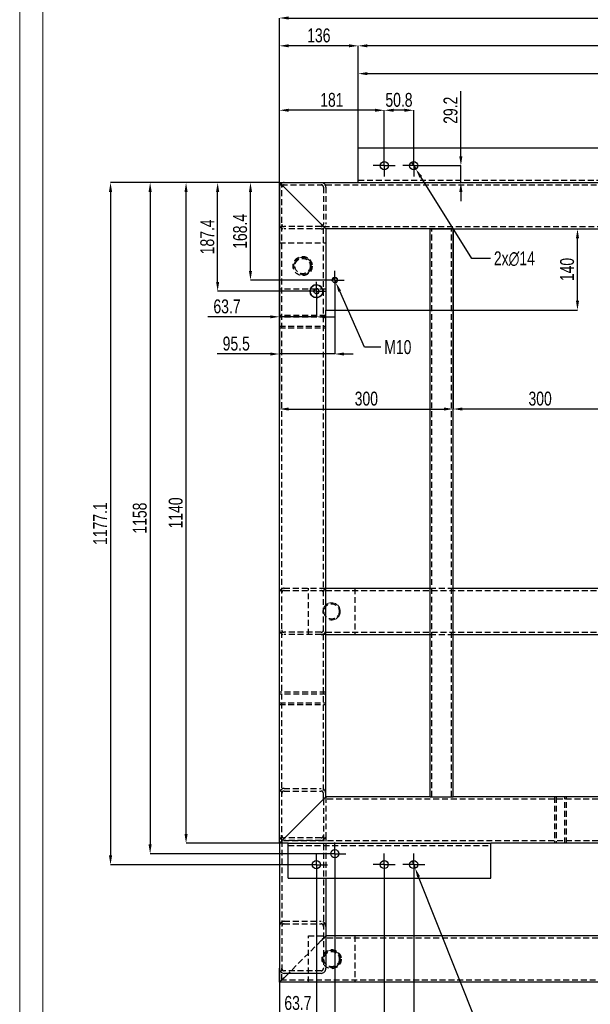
# Model space of a CAD drawing. Header units: millimetres. Extents: x 0 to 841, y 0 to 594.
# Tile 3 of 10: x 0 to 123, y 273 to 485. Entities that reach past the tile are written whole.
import ezdxf

# ---------------------------------------------------------------- set-up
doc = ezdxf.new("R2010")
doc.units = ezdxf.units.MM
doc.header["$PDSIZE"] = -1
doc.linetypes.add('CENTERX2', pattern=[20.32, 12.7, -2.54, 2.54, -2.54])
doc.linetypes.add('HIDDEN', pattern=[1.905, 1.27, -0.635])
for name, color, linetype in [('COTES', 1, 'Continuous'), ('TRAIT-FINS', 9, 'Continuous'), ('TRAIT-MIXTES', 3, 'CENTERX2'), ('TRAIT-TIRET', 2, 'HIDDEN')]:
    doc.layers.add(name, color=color, linetype=linetype)
doc.layers.add('TRAIT-FORT', color=4, linetype='Continuous', lineweight=25)
doc.styles.add('SLDTEXTSTYLE0', font='TXT', dxfattribs={"width": 0.75})
doc.dimstyles.new('SLDDIMSTYLE0', dxfattribs={"dimtxt": 3, "dimasz": 2, "dimexe": 0, "dimexo": 0.0625, "dimgap": 0.75, "dimtad": 1, "dimdec": 0, "dimlfac": 8, "dimrnd": 1e-09, "dimzin": 12, "dimdsep": 46, "dimtxsty": 'SLDTEXTSTYLE0', "dimsah": 1, "dimcen": 0.09, "dimadec": 0, "dimazin": 3, "dimtfac": 1, "dimtdec": 0, "dimtofl": 0, "dimtmove": 0, "dimatfit": 3, "dimfxl": 1, "dimfrac": 2, "dimtolj": 1, "dimtzin": 12, "dimarcsym": 0})
doc.dimstyles.new('SLDDIMSTYLE1', dxfattribs={"dimtxt": 3, "dimasz": 2, "dimexe": 0, "dimexo": 0.0625, "dimgap": 0.75, "dimtad": 1, "dimdec": 1, "dimlfac": 8, "dimrnd": 1e-09, "dimzin": 12, "dimdsep": 46, "dimtxsty": 'SLDTEXTSTYLE0', "dimsah": 1, "dimcen": 0.09, "dimadec": 0, "dimazin": 3, "dimtfac": 1, "dimtdec": 1, "dimtmove": 0, "dimatfit": 0, "dimfxl": 1, "dimfrac": 2, "dimtolj": 1, "dimtzin": 12, "dimarcsym": 0})
doc.dimstyles.new('SLDDIMSTYLE2', dxfattribs={"dimtxt": 3, "dimasz": 2, "dimexe": 0, "dimexo": 0.0625, "dimgap": 0.75, "dimtad": 1, "dimdec": 1, "dimlfac": 8, "dimrnd": 1e-09, "dimzin": 12, "dimdsep": 46, "dimtxsty": 'SLDTEXTSTYLE0', "dimsah": 1, "dimcen": 0.09, "dimadec": 0, "dimazin": 3, "dimtfac": 1, "dimtdec": 1, "dimtofl": 0, "dimtmove": 0, "dimatfit": 3, "dimfxl": 1, "dimfrac": 2, "dimtolj": 1, "dimtzin": 12, "dimarcsym": 0})
doc.dimstyles.new('SLDDIMSTYLE4', dxfattribs={"dimtxt": 3, "dimasz": 2, "dimexe": 0, "dimexo": 0.0625, "dimgap": 0.75, "dimtad": 1, "dimdec": 0, "dimlfac": 8, "dimrnd": 1e-09, "dimzin": 12, "dimdsep": 46, "dimtxsty": 'SLDTEXTSTYLE0', "dimsah": 1, "dimcen": 0.09, "dimadec": 0, "dimazin": 3, "dimtfac": 1, "dimtofl": 0, "dimtmove": 0, "dimatfit": 3, "dimfxl": 1, "dimfrac": 2, "dimtolj": 1, "dimtzin": 12, "dimarcsym": 0})
doc.dimstyles.new('SLDDIMSTYLE5', dxfattribs={"dimtxt": 3, "dimasz": 2, "dimexe": 0, "dimexo": 0.0625, "dimgap": 0.75, "dimtad": 0, "dimtih": 1, "dimtoh": 1, "dimdec": 0, "dimlfac": 8, "dimrnd": 1e-09, "dimzin": 12, "dimdsep": 46, "dimtxsty": 'SLDTEXTSTYLE0', "dimblk1": 'NONE', "dimsah": 1, "dimcen": 0, "dimadec": 0, "dimazin": 3, "dimtfac": 1, "dimtdec": 0, "dimtmove": 0, "dimatfit": 3, "dimldrblk": 'NONE', "dimfxl": 1, "dimfrac": 2, "dimtolj": 1, "dimtzin": 12, "dimarcsym": 0})
doc.dimstyles.new('SLDDIMSTYLE6', dxfattribs={"dimtxt": 3, "dimasz": 2, "dimexe": 0, "dimexo": 0.0625, "dimgap": 0.75, "dimtad": 0, "dimtih": 1, "dimtoh": 1, "dimdec": 0, "dimlfac": 8, "dimrnd": 1e-09, "dimzin": 12, "dimdsep": 46, "dimtxsty": 'SLDTEXTSTYLE0', "dimblk1": 'NONE', "dimsah": 1, "dimcen": 0, "dimadec": 0, "dimazin": 3, "dimtfac": 1, "dimtdec": 0, "dimtmove": 0, "dimatfit": 3, "dimldrblk": 'NONE', "dimfxl": 1, "dimfrac": 2, "dimtolj": 1, "dimtzin": 12, "dimarcsym": 0})

# ---------------------------------------------------------------- blocks, each defined once
blk = doc.blocks.new('_D')
at = {"layer": 'COTES', "color": 0, "lineweight": -2, "transparency": 16777216}
for p, q in [((56.05, 450), (56.05, 485.43)), ((58.05, 485.43), (212.3, 485.43)), ((214.3, 450), (214.3, 485.43))]:
    blk.add_line(p, q, dxfattribs=at)
at = {"layer": 'COTES', "color": 0, "transparency": 16777216}
for points in [[(58.05, 485.77), (58.05, 485.1), (56.05, 485.43)], [(212.3, 485.77), (212.3, 485.1), (214.3, 485.43)]]:
    blk.add_solid(points, dxfattribs=at)
at = {"layer": 'Defpoints', "color": 0, "transparency": 16777216}
for p in [(214.3, 485.43), (56.05, 449.93), (214.3, 449.93)]:
    blk.add_point(p, dxfattribs=at)
at = {"layer": 'COTES', "color": 0, "transparency": 16777216, "insert": (135.18, 489.18), "char_height": 3, "attachment_point": 2, "style": 'SLDTEXTSTYLE0'}
blk.add_mtext('\\A1;1266', dxfattribs=at)
blk = doc.blocks.new('_D_1')
at = {"layer": 'COTES', "color": 0, "lineweight": -2, "transparency": 16777216}
for p, q in [((55.99, 449.93), (35.9, 449.93)), ((35.9, 309.43), (35.9, 447.93)), ((55.99, 307.43), (35.9, 307.43))]:
    blk.add_line(p, q, dxfattribs=at)
at = {"layer": 'COTES', "color": 0, "transparency": 16777216}
for points in [[(35.57, 447.93), (36.23, 447.93), (35.9, 449.93)], [(35.57, 309.43), (36.23, 309.43), (35.9, 307.43)]]:
    blk.add_solid(points, dxfattribs=at)
at = {"layer": 'Defpoints', "color": 0, "transparency": 16777216}
for p in [(35.9, 449.93), (56.05, 449.93), (56.05, 307.43)]:
    blk.add_point(p, dxfattribs=at)
at = {"layer": 'COTES', "color": 0, "transparency": 16777216, "insert": (32.15, 378.68), "char_height": 3, "attachment_point": 2, "rotation": 90, "style": 'SLDTEXTSTYLE0'}
blk.add_mtext('\\A1;1140', dxfattribs=at)
blk = doc.blocks.new('_D_2')
at = {"layer": 'COTES', "color": 0, "lineweight": -2, "transparency": 16777216}
for p, q in [((78.67, 456.03), (78.67, 465.53)), ((83.02, 465.53), (80.67, 465.53)), ((85.02, 456.03), (85.02, 465.53))]:
    blk.add_line(p, q, dxfattribs=at)
at = {"layer": 'COTES', "color": 0, "transparency": 16777216}
for points in [[(80.67, 465.86), (80.67, 465.2), (78.67, 465.53)], [(83.02, 465.86), (83.02, 465.2), (85.02, 465.53)]]:
    blk.add_solid(points, dxfattribs=at)
at = {"layer": 'Defpoints', "color": 0, "transparency": 16777216}
for p in [(78.67, 465.53), (78.67, 455.96), (85.02, 455.96)]:
    blk.add_point(p, dxfattribs=at)
at = {"layer": 'COTES', "color": 0, "transparency": 16777216, "insert": (81.84, 469.28), "char_height": 3, "attachment_point": 2, "style": 'SLDTEXTSTYLE0'}
blk.add_mtext('\\A1;50.8', dxfattribs=at)
blk = doc.blocks.new('_D_3')
at = {"layer": 'COTES', "color": 0, "lineweight": -2, "transparency": 16777216}
for p, q in [((56.05, 449.87), (56.05, 401.09)), ((93.55, 439.87), (93.55, 401.09)), ((58.05, 401.09), (91.55, 401.09))]:
    blk.add_line(p, q, dxfattribs=at)
at = {"layer": 'COTES', "color": 0, "transparency": 16777216}
for points in [[(58.05, 401.42), (58.05, 400.76), (56.05, 401.09)], [(91.55, 401.42), (91.55, 400.76), (93.55, 401.09)]]:
    blk.add_solid(points, dxfattribs=at)
at = {"layer": 'Defpoints', "color": 0, "transparency": 16777216}
for p in [(56.05, 449.93), (93.55, 439.93), (93.55, 401.09)]:
    blk.add_point(p, dxfattribs=at)
at = {"layer": 'COTES', "color": 0, "transparency": 16777216, "insert": (74.8, 404.84), "char_height": 3, "attachment_point": 2, "style": 'SLDTEXTSTYLE0'}
blk.add_mtext('\\A1;300', dxfattribs=at)
blk = doc.blocks.new('_D_4')
at = {"layer": 'COTES', "color": 0, "lineweight": -2, "transparency": 16777216}
for p, q in [((93.55, 439.87), (93.55, 401.09)), ((131.05, 439.87), (131.05, 401.09)), ((129.05, 401.09), (95.55, 401.09))]:
    blk.add_line(p, q, dxfattribs=at)
at = {"layer": 'COTES', "color": 0, "transparency": 16777216}
for points in [[(95.55, 401.42), (95.55, 400.76), (93.55, 401.09)], [(129.05, 401.42), (129.05, 400.76), (131.05, 401.09)]]:
    blk.add_solid(points, dxfattribs=at)
at = {"layer": 'Defpoints', "color": 0, "transparency": 16777216}
for p in [(93.55, 439.93), (131.05, 439.93), (93.55, 401.09)]:
    blk.add_point(p, dxfattribs=at)
at = {"layer": 'COTES', "color": 0, "transparency": 16777216, "insert": (112.3, 404.84), "char_height": 3, "attachment_point": 2, "style": 'SLDTEXTSTYLE0'}
blk.add_mtext('\\A1;300', dxfattribs=at)
blk = doc.blocks.new('_D_6')
at = {"layer": 'COTES', "color": 0, "lineweight": -2, "transparency": 16777216}
for p, q in [((56.05, 450), (56.05, 479.43)), ((71.05, 479.43), (58.05, 479.43)), ((73.05, 457.5), (73.05, 479.43))]:
    blk.add_line(p, q, dxfattribs=at)
at = {"layer": 'COTES', "color": 0, "transparency": 16777216}
for points in [[(58.05, 479.77), (58.05, 479.1), (56.05, 479.43)], [(71.05, 479.77), (71.05, 479.1), (73.05, 479.43)]]:
    blk.add_solid(points, dxfattribs=at)
at = {"layer": 'Defpoints', "color": 0, "transparency": 16777216}
for p in [(56.05, 479.43), (73.05, 457.43), (56.05, 449.93)]:
    blk.add_point(p, dxfattribs=at)
at = {"layer": 'COTES', "color": 0, "transparency": 16777216, "insert": (64.55, 483.18), "char_height": 3, "attachment_point": 2, "style": 'SLDTEXTSTYLE0'}
blk.add_mtext('\\A1;136', dxfattribs=at)
blk = doc.blocks.new('_D_7')
at = {"layer": 'COTES', "color": 0, "lineweight": -2, "transparency": 16777216}
for p, q in [((73.05, 457.5), (73.05, 479.43)), ((211.05, 479.43), (75.05, 479.43)), ((213.05, 457.5), (213.05, 479.43))]:
    blk.add_line(p, q, dxfattribs=at)
at = {"layer": 'COTES', "color": 0, "transparency": 16777216}
for points in [[(75.05, 479.77), (75.05, 479.1), (73.05, 479.43)], [(211.05, 479.77), (211.05, 479.1), (213.05, 479.43)]]:
    blk.add_solid(points, dxfattribs=at)
at = {"layer": 'Defpoints', "color": 0, "transparency": 16777216}
for p in [(73.05, 479.43), (73.05, 457.43), (213.05, 457.43)]:
    blk.add_point(p, dxfattribs=at)
at = {"layer": 'COTES', "color": 0, "transparency": 16777216, "insert": (143.05, 483.18), "char_height": 3, "attachment_point": 2, "style": 'SLDTEXTSTYLE0'}
blk.add_mtext('\\A1;1120', dxfattribs=at)
blk = doc.blocks.new('_D_8')
at = {"layer": 'COTES', "color": 0, "lineweight": -2, "transparency": 16777216}
for p, q in [((56.05, 450), (56.05, 465.53)), ((76.67, 465.53), (58.05, 465.53)), ((78.67, 456.03), (78.67, 465.53))]:
    blk.add_line(p, q, dxfattribs=at)
at = {"layer": 'COTES', "color": 0, "transparency": 16777216}
for points in [[(58.05, 465.86), (58.05, 465.2), (56.05, 465.53)], [(76.67, 465.86), (76.67, 465.2), (78.67, 465.53)]]:
    blk.add_solid(points, dxfattribs=at)
at = {"layer": 'Defpoints', "color": 0, "transparency": 16777216}
for p in [(56.05, 465.53), (78.67, 455.96), (56.05, 449.93)]:
    blk.add_point(p, dxfattribs=at)
at = {"layer": 'COTES', "color": 0, "transparency": 16777216, "insert": (67.36, 469.28), "char_height": 3, "attachment_point": 2, "style": 'SLDTEXTSTYLE0'}
blk.add_mtext('\\A1;181', dxfattribs=at)
blk = doc.blocks.new('_D_9')
at = {"layer": 'COTES', "color": 0, "lineweight": -2, "transparency": 16777216}
for p, q in [((73.05, 457.5), (73.05, 473.43)), ((75.05, 473.43), (192.3, 473.43)), ((194.3, 457.5), (194.3, 473.43))]:
    blk.add_line(p, q, dxfattribs=at)
at = {"layer": 'COTES', "color": 0, "transparency": 16777216}
for points in [[(75.05, 473.77), (75.05, 473.1), (73.05, 473.43)], [(192.3, 473.77), (192.3, 473.1), (194.3, 473.43)]]:
    blk.add_solid(points, dxfattribs=at)
at = {"layer": 'Defpoints', "color": 0, "transparency": 16777216}
for p in [(194.3, 473.43), (73.05, 457.43), (194.3, 457.43)]:
    blk.add_point(p, dxfattribs=at)
at = {"layer": 'COTES', "color": 0, "transparency": 16777216, "insert": (133.68, 477.18), "char_height": 3, "attachment_point": 2, "style": 'SLDTEXTSTYLE0'}
blk.add_mtext('\\A1;970', dxfattribs=at)
blk = doc.blocks.new('_D_11')
at = {"layer": 'COTES', "color": 0, "lineweight": -2, "transparency": 16777216}
for p, q in [((88.62, 439.93), (120.36, 439.93)), ((120.36, 424.43), (120.36, 437.93)), ((88.62, 422.43), (120.36, 422.43))]:
    blk.add_line(p, q, dxfattribs=at)
at = {"layer": 'COTES', "color": 0, "transparency": 16777216}
for points in [[(120.03, 437.93), (120.7, 437.93), (120.36, 439.93)], [(120.03, 424.43), (120.7, 424.43), (120.36, 422.43)]]:
    blk.add_solid(points, dxfattribs=at)
at = {"layer": 'Defpoints', "color": 0, "transparency": 16777216}
for p in [(88.55, 439.93), (120.36, 439.93), (88.55, 422.43)]:
    blk.add_point(p, dxfattribs=at)
at = {"layer": 'COTES', "color": 0, "transparency": 16777216, "insert": (116.61, 431.18), "char_height": 3, "attachment_point": 2, "rotation": 90, "style": 'SLDTEXTSTYLE0'}
blk.add_mtext('\\A1;140', dxfattribs=at)
blk = doc.blocks.new('_D_12')
at = {"layer": 'COTES', "color": 0, "lineweight": -2, "transparency": 16777216}
for p, q in [((95.2, 455.59), (95.2, 469.65)), ((87.46, 453.59), (95.2, 453.59)), ((95.2, 449.93), (95.2, 453.59)), ((73.12, 449.93), (95.2, 449.93)), ((95.2, 447.93), (95.2, 445.93))]:
    blk.add_line(p, q, dxfattribs=at)
at = {"layer": 'COTES', "color": 0, "transparency": 16777216}
for points in [[(94.86, 455.59), (95.53, 455.59), (95.2, 453.59)], [(94.86, 447.93), (95.53, 447.93), (95.2, 449.93)]]:
    blk.add_solid(points, dxfattribs=at)
at = {"layer": 'Defpoints', "color": 0, "transparency": 16777216}
for p in [(87.39, 453.59), (95.2, 453.59), (73.05, 449.93)]:
    blk.add_point(p, dxfattribs=at)
at = {"layer": 'COTES', "color": 0, "transparency": 16777216, "insert": (91.45, 465.53), "char_height": 3, "attachment_point": 2, "rotation": 90, "style": 'SLDTEXTSTYLE0'}
blk.add_mtext('\\A1;29.2', dxfattribs=at)
blk = doc.blocks.new('_D_13')
at = {"layer": 'COTES', "color": 0, "lineweight": -2, "transparency": 16777216}
for p, q in [((55.99, 449.93), (28.15, 449.93)), ((28.15, 447.93), (28.15, 307.18)), ((65.55, 305.18), (28.15, 305.18))]:
    blk.add_line(p, q, dxfattribs=at)
at = {"layer": 'COTES', "color": 0, "transparency": 16777216}
for points in [[(27.81, 447.93), (28.48, 447.93), (28.15, 449.93)], [(27.81, 307.18), (28.48, 307.18), (28.15, 305.18)]]:
    blk.add_solid(points, dxfattribs=at)
at = {"layer": 'Defpoints', "color": 0, "transparency": 16777216}
for p in [(56.05, 449.93), (28.15, 305.18), (65.62, 305.18)]:
    blk.add_point(p, dxfattribs=at)
at = {"layer": 'COTES', "color": 0, "transparency": 16777216, "insert": (24.4, 377.56), "char_height": 3, "attachment_point": 2, "rotation": 90, "style": 'SLDTEXTSTYLE0'}
blk.add_mtext('\\A1;1158', dxfattribs=at)
blk = doc.blocks.new('_D_14')
at = {"layer": 'COTES', "color": 0, "lineweight": -2, "transparency": 16777216}
for p, q in [((55.99, 449.93), (19.6, 449.93)), ((19.6, 447.93), (19.6, 304.8)), ((61.59, 302.8), (19.6, 302.8))]:
    blk.add_line(p, q, dxfattribs=at)
at = {"layer": 'COTES', "color": 0, "transparency": 16777216}
for points in [[(19.27, 447.93), (19.94, 447.93), (19.6, 449.93)], [(19.27, 304.8), (19.94, 304.8), (19.6, 302.8)]]:
    blk.add_solid(points, dxfattribs=at)
at = {"layer": 'Defpoints', "color": 0, "transparency": 16777216}
for p in [(56.05, 449.93), (19.6, 302.8), (61.65, 302.8)]:
    blk.add_point(p, dxfattribs=at)
at = {"layer": 'COTES', "color": 0, "transparency": 16777216, "insert": (15.85, 376.37), "char_height": 3, "attachment_point": 2, "rotation": 90, "style": 'SLDTEXTSTYLE0'}
blk.add_mtext('\\A1;1177.1', dxfattribs=at)
blk = doc.blocks.new('_D_19')
at = {"layer": 'COTES', "color": 0, "lineweight": -2, "transparency": 16777216}
for p, q in [((56.05, 307.37), (56.05, 270.74)), ((64.02, 300.36), (64.02, 270.74)), ((62.02, 270.74), (58.05, 270.74))]:
    blk.add_line(p, q, dxfattribs=at)
at = {"layer": 'COTES', "color": 0, "transparency": 16777216}
for points in [[(58.05, 271.07), (58.05, 270.4), (56.05, 270.74)], [(62.02, 271.07), (62.02, 270.4), (64.02, 270.74)]]:
    blk.add_solid(points, dxfattribs=at)
at = {"layer": 'Defpoints', "color": 0, "transparency": 16777216}
for p in [(56.05, 307.43), (64.02, 300.43), (56.05, 270.74)]:
    blk.add_point(p, dxfattribs=at)
at = {"layer": 'COTES', "color": 0, "transparency": 16777216, "insert": (60.04, 274.49), "char_height": 3, "attachment_point": 2, "style": 'SLDTEXTSTYLE0'}
blk.add_mtext('\\A1;63.7', dxfattribs=at)
blk = doc.blocks.new('_D_20')
at = {"layer": 'COTES', "color": 0, "lineweight": -2, "transparency": 16777216}
for p, q in [((56.05, 307.37), (56.05, 263.76)), ((67.99, 302.74), (67.99, 263.76)), ((58.05, 263.76), (65.99, 263.76))]:
    blk.add_line(p, q, dxfattribs=at)
at = {"layer": 'COTES', "color": 0, "transparency": 16777216}
for points in [[(58.05, 264.1), (58.05, 263.43), (56.05, 263.76)], [(65.99, 264.1), (65.99, 263.43), (67.99, 263.76)]]:
    blk.add_solid(points, dxfattribs=at)
at = {"layer": 'Defpoints', "color": 0, "transparency": 16777216}
for p in [(56.05, 307.43), (67.99, 302.81), (67.99, 263.76)]:
    blk.add_point(p, dxfattribs=at)
at = {"layer": 'COTES', "color": 0, "transparency": 16777216, "insert": (62.02, 267.51), "char_height": 3, "attachment_point": 2, "style": 'SLDTEXTSTYLE0'}
blk.add_mtext('\\A1;95.5', dxfattribs=at)
blk = doc.blocks.new('_D_21')
at = {"layer": 'COTES', "color": 0, "lineweight": -2, "transparency": 16777216}
for p, q in [((78.67, 300.4), (78.67, 255.43)), ((85.02, 300.4), (85.02, 255.43)), ((76.67, 255.43), (74.67, 255.43)), ((78.67, 255.43), (85.02, 255.43)), ((87.02, 255.43), (100.59, 255.43))]:
    blk.add_line(p, q, dxfattribs=at)
at = {"layer": 'COTES', "color": 0, "transparency": 16777216}
for points in [[(76.67, 255.77), (76.67, 255.1), (78.67, 255.43)], [(87.02, 255.77), (87.02, 255.1), (85.02, 255.43)]]:
    blk.add_solid(points, dxfattribs=at)
at = {"layer": 'Defpoints', "color": 0, "transparency": 16777216}
for p in [(78.67, 300.46), (85.02, 300.46), (85.02, 255.43)]:
    blk.add_point(p, dxfattribs=at)
at = {"layer": 'COTES', "color": 0, "transparency": 16777216, "insert": (96.66, 259.18), "char_height": 3, "attachment_point": 2, "style": 'SLDTEXTSTYLE0'}
blk.add_mtext('\\A1;50.8', dxfattribs=at)
blk = doc.blocks.new('_D_22')
at = {"layer": 'COTES', "color": 0, "lineweight": -2, "transparency": 16777216}
for p, q in [((56.05, 307.37), (56.05, 255.43)), ((78.67, 300.4), (78.67, 255.43)), ((76.67, 255.43), (58.05, 255.43))]:
    blk.add_line(p, q, dxfattribs=at)
at = {"layer": 'COTES', "color": 0, "transparency": 16777216}
for points in [[(58.05, 255.77), (58.05, 255.1), (56.05, 255.43)], [(76.67, 255.77), (76.67, 255.1), (78.67, 255.43)]]:
    blk.add_solid(points, dxfattribs=at)
at = {"layer": 'Defpoints', "color": 0, "transparency": 16777216}
for p in [(56.05, 307.43), (78.67, 300.46), (56.05, 255.43)]:
    blk.add_point(p, dxfattribs=at)
at = {"layer": 'COTES', "color": 0, "transparency": 16777216, "insert": (67.36, 259.18), "char_height": 3, "attachment_point": 2, "style": 'SLDTEXTSTYLE0'}
blk.add_mtext('\\A1;181', dxfattribs=at)
blk = doc.blocks.new('_D_23')
at = {"layer": 'COTES', "color": 0, "lineweight": -2, "transparency": 16777216}
for p, q in [((84.69, 303.65), (85.34, 302.03)), ((98.67, 268.59), (86.08, 300.17)), ((101.58, 268.59), (98.67, 268.59))]:
    blk.add_line(p, q, dxfattribs=at)
at = {"layer": 'COTES', "color": 0, "transparency": 16777216}
blk.add_solid([(86.39, 300.29), (85.77, 300.05), (85.34, 302.03)], dxfattribs=at)
at = {"layer": 'Defpoints', "color": 0, "transparency": 16777216}
for p in [(84.69, 303.65), (85.34, 302.03)]:
    blk.add_point(p, dxfattribs=at)
at = {"layer": 'COTES', "color": 0, "transparency": 16777216, "insert": (102.33, 270.09), "char_height": 3, "attachment_point": 1, "style": 'SLDTEXTSTYLE0'}
blk.add_mtext('\\A1;4x ∅14', dxfattribs=at)
blk = doc.blocks.new('_None')
blk = doc.blocks.new('_D_24')
at = {"layer": 'COTES', "color": 0, "lineweight": -2, "transparency": 16777216}
for p, q in [((84.55, 454.33), (85.48, 452.85)), ((97.54, 433.59), (86.54, 451.15)), ((101.57, 433.59), (97.54, 433.59))]:
    blk.add_line(p, q, dxfattribs=at)
at = {"layer": 'COTES', "color": 0, "transparency": 16777216}
blk.add_solid([(86.83, 451.33), (86.26, 450.97), (85.48, 452.85)], dxfattribs=at)
at = {"layer": 'Defpoints', "color": 0, "transparency": 16777216}
for p in [(84.55, 454.33), (85.48, 452.85)]:
    blk.add_point(p, dxfattribs=at)
at = {"layer": 'COTES', "color": 0, "transparency": 16777216, "insert": (102.32, 435.09), "char_height": 3, "attachment_point": 1, "style": 'SLDTEXTSTYLE0'}
blk.add_mtext('\\A1;2x∅14', dxfattribs=at)
blk = doc.blocks.new('_D_25')
at = {"layer": 'COTES', "color": 0, "lineweight": -2, "transparency": 16777216}
for p, q in [((55.99, 449.93), (42.72, 449.93)), ((42.72, 428.51), (42.72, 447.93)), ((61.93, 426.51), (42.72, 426.51))]:
    blk.add_line(p, q, dxfattribs=at)
at = {"layer": 'COTES', "color": 0, "transparency": 16777216}
for points in [[(42.38, 447.93), (43.05, 447.93), (42.72, 449.93)], [(42.38, 428.51), (43.05, 428.51), (42.72, 426.51)]]:
    blk.add_solid(points, dxfattribs=at)
at = {"layer": 'Defpoints', "color": 0, "transparency": 16777216}
for p in [(42.72, 449.93), (56.05, 449.93), (61.99, 426.51)]:
    blk.add_point(p, dxfattribs=at)
at = {"layer": 'COTES', "color": 0, "transparency": 16777216, "insert": (38.97, 438.22), "char_height": 3, "attachment_point": 2, "rotation": 90, "style": 'SLDTEXTSTYLE0'}
blk.add_mtext('\\A1;187.4', dxfattribs=at)
blk = doc.blocks.new('_D_26')
at = {"layer": 'COTES', "color": 0, "lineweight": -2, "transparency": 16777216}
for p, q in [((55.99, 449.93), (49.8, 449.93)), ((49.8, 430.89), (49.8, 447.93)), ((65.9, 428.89), (49.8, 428.89))]:
    blk.add_line(p, q, dxfattribs=at)
at = {"layer": 'COTES', "color": 0, "transparency": 16777216}
for points in [[(49.47, 447.93), (50.14, 447.93), (49.8, 449.93)], [(49.47, 430.89), (50.14, 430.89), (49.8, 428.89)]]:
    blk.add_solid(points, dxfattribs=at)
at = {"layer": 'Defpoints', "color": 0, "transparency": 16777216}
for p in [(49.8, 449.93), (56.05, 449.93), (65.96, 428.89)]:
    blk.add_point(p, dxfattribs=at)
at = {"layer": 'COTES', "color": 0, "transparency": 16777216, "insert": (46.05, 439.41), "char_height": 3, "attachment_point": 2, "rotation": 90, "style": 'SLDTEXTSTYLE0'}
blk.add_mtext('\\A1;168.4', dxfattribs=at)
blk = doc.blocks.new('_D_27')
at = {"layer": 'COTES', "color": 0, "lineweight": -2, "transparency": 16777216}
for p, q in [((56.05, 449.87), (56.05, 420.98)), ((64.02, 424.41), (64.02, 420.98)), ((54.05, 420.98), (40.61, 420.98)), ((64.02, 420.98), (56.05, 420.98)), ((66.02, 420.98), (68.02, 420.98))]:
    blk.add_line(p, q, dxfattribs=at)
at = {"layer": 'COTES', "color": 0, "transparency": 16777216}
for points in [[(54.05, 421.31), (54.05, 420.64), (56.05, 420.98)], [(66.02, 421.31), (66.02, 420.64), (64.02, 420.98)]]:
    blk.add_solid(points, dxfattribs=at)
at = {"layer": 'Defpoints', "color": 0, "transparency": 16777216}
for p in [(56.05, 449.93), (64.02, 424.47), (56.05, 420.98)]:
    blk.add_point(p, dxfattribs=at)
at = {"layer": 'COTES', "color": 0, "transparency": 16777216, "insert": (44.73, 424.73), "char_height": 3, "attachment_point": 2, "style": 'SLDTEXTSTYLE0'}
blk.add_mtext('\\A1;63.7', dxfattribs=at)
blk = doc.blocks.new('_D_28')
at = {"layer": 'COTES', "color": 0, "lineweight": -2, "transparency": 16777216}
for p, q in [((56.05, 449.87), (56.05, 412.96)), ((67.99, 426.79), (67.99, 412.96)), ((54.05, 412.96), (42.61, 412.96)), ((67.99, 412.96), (56.05, 412.96)), ((69.99, 412.96), (71.99, 412.96))]:
    blk.add_line(p, q, dxfattribs=at)
at = {"layer": 'COTES', "color": 0, "transparency": 16777216}
for points in [[(54.05, 413.29), (54.05, 412.62), (56.05, 412.96)], [(69.99, 413.29), (69.99, 412.62), (67.99, 412.96)]]:
    blk.add_solid(points, dxfattribs=at)
at = {"layer": 'Defpoints', "color": 0, "transparency": 16777216}
for p in [(56.05, 449.93), (67.99, 426.86), (56.05, 412.96)]:
    blk.add_point(p, dxfattribs=at)
at = {"layer": 'COTES', "color": 0, "transparency": 16777216, "insert": (46.73, 416.71), "char_height": 3, "attachment_point": 2, "style": 'SLDTEXTSTYLE0'}
blk.add_mtext('\\A1;95.5', dxfattribs=at)
blk = doc.blocks.new('_D_29')
at = {"layer": 'COTES', "color": 0, "lineweight": -2, "transparency": 16777216}
for p, q in [((67.74, 429.46), (68.25, 428.32)), ((74.41, 414.45), (69.06, 426.49)), ((77.92, 414.45), (74.41, 414.45))]:
    blk.add_line(p, q, dxfattribs=at)
at = {"layer": 'COTES', "color": 0, "transparency": 16777216}
blk.add_solid([(69.36, 426.62), (68.75, 426.35), (68.25, 428.32)], dxfattribs=at)
at = {"layer": 'Defpoints', "color": 0, "transparency": 16777216}
for p in [(67.74, 429.46), (68.25, 428.32)]:
    blk.add_point(p, dxfattribs=at)
at = {"layer": 'COTES', "color": 0, "transparency": 16777216, "insert": (78.67, 415.95), "char_height": 3, "attachment_point": 1, "style": 'SLDTEXTSTYLE0'}
blk.add_mtext('\\A1;M10', dxfattribs=at)
blk = doc.blocks.new('SW_CENTERMARKSYMBOL_0')
at = {"layer": 'TRAIT-MIXTES', "color": 0}
for p, q in [((0, 1.5), (0, 2.375)), ((-1.5, 0), (-2.375, 0)), ((0, 0), (-1.5, 0)), ((0, 0), (0, 1.5)), ((0, 0), (0, -1.5)), ((0, 0), (1.5, 0)), ((1.5, 0), (2.375, 0)), ((0, -1.5), (0, -2.375))]:
    blk.add_line(p, q, dxfattribs=at)
blk = doc.blocks.new('SW_CENTERMARKSYMBOL_1')
at = {"layer": 'TRAIT-MIXTES', "color": 0}
for p, q in [((0, 1.5), (0, 2.375)), ((-1.5, 0), (-2.375, 0)), ((0, 0), (-1.5, 0)), ((0, 0), (0, 1.5)), ((0, 0), (0, -1.5)), ((0, 0), (1.5, 0)), ((1.5, 0), (2.375, 0)), ((0, -1.5), (0, -2.375))]:
    blk.add_line(p, q, dxfattribs=at)
blk = doc.blocks.new('SW_CENTERMARKSYMBOL_2')
at = {"layer": 'TRAIT-MIXTES', "color": 0}
for p, q in [((0, 1.5), (0, 2.375)), ((-1.5, 0), (-2.375, 0)), ((0, 0), (-1.5, 0)), ((0, 0), (0, 1.5)), ((0, 0), (0, -1.5)), ((0, 0), (1.5, 0)), ((1.5, 0), (2.375, 0)), ((0, -1.5), (0, -2.375))]:
    blk.add_line(p, q, dxfattribs=at)
blk = doc.blocks.new('SW_CENTERMARKSYMBOL_3')
at = {"layer": 'TRAIT-MIXTES', "color": 0}
for p, q in [((0, 1.5), (0, 2.375)), ((-1.5, 0), (-2.375, 0)), ((0, 0), (-1.5, 0)), ((0, 0), (0, 1.5)), ((0, 0), (0, -1.5)), ((0, 0), (1.5, 0)), ((1.5, 0), (2.375, 0)), ((0, -1.5), (0, -2.375))]:
    blk.add_line(p, q, dxfattribs=at)
blk = doc.blocks.new('SW_CENTERMARKSYMBOL_4')
at = {"layer": 'TRAIT-MIXTES', "color": 0}
for p, q in [((0, 1.5), (0, 2.375)), ((-1.5, 0), (-2.375, 0)), ((0, 0), (-1.5, 0)), ((0, 0), (0, 1.5)), ((0, 0), (0, -1.5)), ((0, 0), (1.5, 0)), ((1.5, 0), (2.375, 0)), ((0, -1.5), (0, -2.375))]:
    blk.add_line(p, q, dxfattribs=at)
blk = doc.blocks.new('SW_CENTERMARKSYMBOL_5')
at = {"layer": 'TRAIT-MIXTES', "color": 0}
for p, q in [((0, 1.5), (0, 2.375)), ((-1.5, 0), (-2.375, 0)), ((0, 0), (-1.5, 0)), ((0, 0), (0, 1.5)), ((0, 0), (0, -1.5)), ((0, 0), (1.5, 0)), ((1.5, 0), (2.375, 0)), ((0, -1.5), (0, -2.375))]:
    blk.add_line(p, q, dxfattribs=at)
blk = doc.blocks.new('SW_CENTERMARKSYMBOL_6')
at = {"layer": 'TRAIT-MIXTES', "color": 0}
for p, q in [((-1.5, 0), (-2.03125, 0)), ((0, 0), (-1.5, 0)), ((0, 1.5), (0, 2.03125)), ((0, 0), (0, 1.5)), ((0, 0), (0, -1.5)), ((0, 0), (1.5, 0)), ((1.5, 0), (2.03125, 0)), ((0, -1.5), (0, -2.03125))]:
    blk.add_line(p, q, dxfattribs=at)
blk = doc.blocks.new('SW_CENTERMARKSYMBOL_11')
at = {"layer": 'TRAIT-MIXTES', "color": 0}
for p, q in [((-1.5, 0), (-2.03125, 0)), ((0, 0), (-1.5, 0)), ((0, 1.5), (0, 2.03125)), ((0, 0), (0, 1.5)), ((0, 0), (0, -1.5)), ((0, 0), (1.5, 0)), ((1.5, 0), (2.03125, 0)), ((0, -1.5), (0, -2.03125))]:
    blk.add_line(p, q, dxfattribs=at)

msp = doc.modelspace()

# ---------------------------------------------------------------- linework, layer by layer
at = {"lineweight": 18}
for p, q in [((0, 594), (0, 0)), ((5, 589), (5, 5))]:
    msp.add_line(p, q, dxfattribs=at)
at = {"layer": 'TRAIT-FINS', "lineweight": 18}
for centre, radius in [((61.054792, 431.934277), 1.875), ((67.992292, 428.886752), 0.625), ((64.023542, 426.505502), 0.625), ((67.304792, 357.434277), 1.875), ((67.304792, 282.434277), 1.875)]:
    msp.add_arc(centre, radius, 255, 195, dxfattribs=at)
at = {"layer": 'TRAIT-FORT', "lineweight": 25}
for p, q in [((73.054778, 449.934276), (73.054778, 457.434269)), ((73.054778, 457.434269), (194.304812, 457.434269)), ((56.054819, 449.934276), (73.054778, 449.934276)), ((56.054819, 307.434263), (56.054819, 449.934276)), ((65.054762, 440.934272), (57.054806, 448.934289)), ((73.054778, 449.934276), (213.054764, 449.934276)), ((66.054809, 439.934285), (66.054809, 422.434272)), ((88.554788, 439.934285), (66.054809, 439.934285)), ((88.554788, 422.434272), (88.554788, 439.934285)), ((89.304793, 439.934285), (88.554788, 439.934285)), ((92.804777, 439.934285), (89.304793, 439.934285)), ((93.554783, 439.934285), (92.804777, 439.934285)), ((93.554783, 439.934285), (126.054811, 439.934285)), ((93.554783, 317.434283), (93.554783, 439.934285)), ((66.054809, 422.434272), (88.554788, 422.434272)), ((66.054809, 317.434283), (66.054809, 422.434272)), ((88.554788, 317.434283), (88.554788, 422.434272)), ((66.054809, 362.43427), (88.554788, 362.43427)), ((93.554783, 362.43427), (126.054811, 362.43427)), ((66.054809, 352.434279), (88.554788, 352.434279)), ((93.554783, 352.434279), (126.054811, 352.434279)), ((88.554788, 317.434283), (66.054809, 317.434283)), ((88.554788, 317.434283), (89.304793, 317.434283)), ((89.304793, 317.434283), (92.804777, 317.434283)), ((92.804777, 317.434283), (93.554783, 317.434283)), ((126.054811, 317.434283), (93.554783, 317.434283)), ((57.054806, 308.43428), (65.054762, 316.434266)), ((57.929802, 307.434263), (56.054819, 307.434263)), ((56.054819, 307.434263), (56.054819, 280.492308)), ((57.929802, 299.93427), (57.929802, 307.434263)), ((57.929802, 307.434263), (101.67979, 307.434263)), ((101.67979, 299.93427), (101.67979, 307.434263)), ((214.304793, 307.434263), (101.67979, 307.434263)), ((57.929802, 299.93427), (101.67979, 299.93427)), ((66.054809, 299.93427), (66.054809, 280.492308)), ((204.304802, 287.434282), (66.054809, 287.434282)), ((56.054819, 277.434291), (56.054819, 280.492308)), ((57.990539, 279.370012), (57.054806, 278.434278)), ((65.054762, 279.370012), (57.054806, 279.370012)), ((214.304793, 277.434291), (56.054819, 277.434291))]:
    msp.add_line(p, q, dxfattribs=at)
at = {"layer": 'TRAIT-FORT', "lineweight": 25, "flags": 128}
for points in [[(57.054806, 448.934289), (56.85972, 449.129375), (56.672084, 449.316951), (56.499231, 449.489834), (56.347656, 449.641379), (56.223321, 449.765744), (56.130934, 449.858161), (56.074011, 449.915053), (56.054819, 449.934276)], [(56.054819, 449.934276), (56.074011, 449.915053), (56.130934, 449.858161), (56.223321, 449.765744), (56.347656, 449.641379), (56.499231, 449.489834), (56.672084, 449.316951), (56.85972, 449.129375), (57.054806, 448.934289)], [(66.054809, 439.934285), (66.035557, 439.953478), (65.978694, 440.0104), (65.886247, 440.102817), (65.761912, 440.227183), (65.610337, 440.378698), (65.437484, 440.551581), (65.249908, 440.739186), (65.054762, 440.934272)], [(65.054762, 440.934272), (65.22845, 440.760614), (65.396833, 440.592261), (65.554786, 440.434279), (65.697598, 440.291496), (65.820861, 440.168234), (65.920818, 440.068247), (65.994489, 439.994575), (66.03961, 439.949455), (66.054809, 439.934285)], [(65.054762, 316.434266), (65.249908, 316.629382), (65.437484, 316.816958), (65.610337, 316.989841), (65.761912, 317.141386), (65.886247, 317.265751), (65.978694, 317.358168), (66.035557, 317.41506), (66.054809, 317.434283)], [(66.054809, 317.434283), (66.035557, 317.41506), (65.978694, 317.358168), (65.886247, 317.265751), (65.761912, 317.141386), (65.610337, 316.989841), (65.437484, 316.816958), (65.249908, 316.629382), (65.054762, 316.434266)], [(56.054819, 307.434263), (56.074011, 307.453485), (56.130934, 307.510408), (56.223321, 307.602795), (56.347656, 307.72716), (56.499231, 307.878705), (56.672084, 308.051588), (56.85972, 308.239194), (57.054806, 308.43428)], [(57.054806, 308.43428), (56.881118, 308.260621), (56.712794, 308.092268), (56.554782, 307.934286), (56.412029, 307.791503), (56.288767, 307.668241), (56.18875, 307.568254), (56.115079, 307.494583), (56.069958, 307.449462), (56.054819, 307.434263)], [(57.054806, 278.434278), (56.881118, 278.26062), (56.712794, 278.092267), (56.554782, 277.934285), (56.412029, 277.791502), (56.288767, 277.66824), (56.18875, 277.568253), (56.115079, 277.494581), (56.069958, 277.449461), (56.054819, 277.434291)], [(56.054819, 277.434291), (56.069958, 277.449461), (56.115079, 277.494581), (56.18875, 277.568253), (56.288767, 277.66824), (56.412029, 277.791502), (56.554782, 277.934285), (56.712794, 278.092267), (56.881118, 278.26062), (57.054806, 278.434278)]]:
    msp.add_lwpolyline(points, dxfattribs=at)
at = {"layer": 'TRAIT-FORT', "lineweight": 25}
for centre, radius in [((78.668945, 453.588252), 0.875), ((85.018945, 453.588252), 0.875), ((67.992292, 428.886752), 0.53125), ((64.023542, 426.505502), 1.375), ((64.023542, 426.505502), 0.53125), ((67.992292, 305.182402), 0.875), ((78.665638, 302.839252), 0.875), ((85.015638, 302.839252), 0.875), ((64.023542, 302.801152), 0.875)]:
    msp.add_circle(centre, radius, dxfattribs=at)
msp.add_arc((64.023542, 426.505502), 1.375, 41.40962211, 318.59037789, dxfattribs=at)
for centre, start_param, end_param in [((57.054792, 280.492308), 4.7123889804, 6.2831853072), ((65.054792, 280.492308), 0, 1.5707963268)]:
    msp.add_ellipse(centre, major_axis=(0, -1.122285), ratio=0.8910394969, start_param=start_param, end_param=end_param, dxfattribs=at)
msp.add_open_spline([(65.054762, 427.414985), (65.107716, 427.347756), (65.213677, 427.213227), (65.34896, 426.92282), (65.4234, 426.539365), (65.359023, 426.090112), (65.206074, 425.778408), (65.083237, 425.630352), (65.054762, 425.59603)], degree=3, knots=[0, 0, 0, 0, 0.128974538, 0.2580803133, 0.4832158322, 0.7093932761, 0.932633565, 1, 1, 1, 1], dxfattribs=at)
at = {"layer": 'TRAIT-TIRET'}
for p, q in [((73.054778, 450.434269), (194.304812, 450.434269)), ((56.554782, 449.434282), (213.804769, 449.434282)), ((56.554782, 307.934286), (56.554782, 449.434282)), ((65.554786, 448.934289), (65.554786, 440.934272)), ((66.054809, 448.934289), (66.054809, 440.934272)), ((65.054762, 440.434279), (57.054806, 440.434279)), ((65.054762, 439.934285), (57.054806, 439.934285)), ((65.554786, 440.434279), (204.804766, 440.434279)), ((65.554786, 316.934289), (65.554786, 440.434279)), ((88.92982, 317.434283), (88.92982, 439.934285)), ((93.17981, 317.434283), (93.17981, 439.934285)), ((56.054819, 436.934264), (66.054809, 436.934264)), ((66.054809, 426.934274), (56.054819, 426.934274)), ((66.054809, 421.246769), (56.054819, 421.246769)), ((56.554782, 421.246769), (56.054819, 421.246769)), ((66.054809, 420.871766), (56.054819, 420.871766)), ((66.054809, 421.246769), (65.554786, 421.246769)), ((56.054819, 418.996783), (66.054809, 418.996783)), ((56.054819, 418.62178), (66.054809, 418.62178)), ((56.054819, 418.62178), (56.554782, 418.62178)), ((65.554786, 418.62178), (66.054809, 418.62178)), ((57.054806, 362.43427), (65.054762, 362.43427)), ((57.054806, 361.934276), (65.054762, 361.934276)), ((62.304783, 352.434279), (62.304783, 362.43427)), ((65.054762, 362.43427), (66.054809, 362.43427)), ((66.054809, 361.934276), (204.304802, 361.934276)), ((72.304773, 362.43427), (72.304773, 352.434279)), ((88.554788, 362.43427), (93.554783, 362.43427)), ((65.054762, 352.934273), (57.054806, 352.934273)), ((66.054809, 352.934273), (204.304802, 352.934273)), ((65.054762, 352.434279), (57.054806, 352.434279)), ((66.054809, 352.434279), (65.054762, 352.434279)), ((88.554788, 352.434279), (93.554783, 352.434279)), ((66.054809, 339.996787), (56.054819, 339.996787)), ((56.554782, 339.996787), (56.054819, 339.996787)), ((66.054809, 339.996787), (65.554786, 339.996787)), ((66.054809, 339.621784), (56.054819, 339.621784)), ((56.054819, 337.746771), (66.054809, 337.746771)), ((56.054819, 337.371768), (66.054809, 337.371768)), ((56.054819, 337.371768), (56.554782, 337.371768)), ((65.554786, 337.371768), (66.054809, 337.371768)), ((57.054806, 319.248529), (65.054762, 319.248529)), ((57.054806, 318.687381), (65.054762, 318.687381)), ((204.804766, 316.934289), (65.554786, 316.934289)), ((65.554786, 316.934289), (65.554786, 309.147956)), ((66.054809, 317.434283), (66.054809, 309.147956)), ((115.367281, 317.434283), (115.367281, 307.434263)), ((115.367281, 317.434283), (115.367281, 316.934289)), ((115.742314, 317.434283), (115.742314, 307.434263)), ((117.617297, 307.434263), (117.617297, 317.434283)), ((117.99227, 307.434263), (117.99227, 317.434283)), ((117.99227, 316.934289), (117.99227, 317.434283)), ((65.054762, 308.586838), (57.054806, 308.586838)), ((65.054762, 308.02569), (57.054806, 308.02569)), ((65.554786, 309.147956), (65.554786, 280.492308)), ((66.054809, 309.147956), (66.054809, 299.93427)), ((210.560608, 307.934286), (56.554782, 307.934286)), ((56.554782, 307.934286), (56.554782, 280.492308)), ((57.929802, 306.934269), (101.67979, 306.934269)), ((115.367281, 307.934286), (115.367281, 307.434263)), ((117.99227, 307.434263), (117.99227, 307.934286)), ((57.054806, 290.592881), (65.054762, 290.592881)), ((57.054806, 290.031733), (65.054762, 290.031733)), ((62.304783, 287.434282), (66.054809, 287.434282)), ((62.304783, 277.434291), (62.304783, 287.434282)), ((204.804766, 286.934288), (65.554786, 286.934288)), ((72.304773, 287.434282), (72.304773, 277.434291)), ((65.054762, 286.434265), (57.990539, 279.370012)), ((56.554782, 277.934285), (56.554782, 280.492308)), ((65.054762, 279.93116), (57.054806, 279.93116)), ((213.804769, 277.934285), (56.554782, 277.934285))]:
    msp.add_line(p, q, dxfattribs=at)
at = {"layer": 'TRAIT-TIRET', "flags": 128}
for points in [[(66.054809, 287.434282), (66.035557, 287.415059), (65.978694, 287.358167), (65.886247, 287.26575), (65.761912, 287.141385), (65.610337, 286.98984), (65.437484, 286.816956), (65.249908, 286.629381), (65.054762, 286.434265)], [(65.054762, 286.434265), (65.249908, 286.629381), (65.437484, 286.816956), (65.610337, 286.98984), (65.761912, 287.141385), (65.886247, 287.26575), (65.978694, 287.358167), (66.035557, 287.415059), (66.054809, 287.434282)]]:
    msp.add_lwpolyline(points, dxfattribs=at)
at = {"layer": 'TRAIT-TIRET'}
for centre, radius in [((61.054792, 431.934277), 2.0625), ((61.054792, 431.934277), 1.65625), ((67.304792, 357.434277), 1.65625), ((67.304792, 282.434277), 2.0625), ((67.304792, 282.434277), 1.65625)]:
    msp.add_circle(centre, radius, dxfattribs=at)
for centre, radius, start, end in [((57.054792, 448.934277), 1, 90, 180), ((57.054792, 448.934277), 0.5, 90, 180), ((65.054792, 448.934277), 1, 0, 90), ((65.054792, 448.934277), 0.5, 0, 90), ((57.054792, 440.934277), 1, 180, 270), ((57.054792, 440.934277), 0.5, 180, 270), ((65.054792, 440.934277), 1, 270, 0), ((65.054792, 440.934277), 0.5, 270, 0), ((57.054792, 361.434277), 1, 90, 180), ((57.054792, 361.434277), 0.5, 90, 180), ((65.054792, 361.434277), 1, 0, 90), ((65.054792, 361.434277), 0.5, 0, 90), ((57.054792, 353.434277), 1, 180, 270), ((57.054792, 353.434277), 0.5, 180, 270), ((65.054792, 353.434277), 1, 270, 0), ((65.054792, 353.434277), 0.5, 270, 0)]:
    msp.add_arc(centre, radius, start, end, dxfattribs=at)
for centre, major_axis, start_param, end_param in [((57.054792, 318.126246), (0, -1.122285), 3.1415926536, 4.7123889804), ((57.054792, 318.126246), (0, -0.561142), 3.1415926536, 4.7123889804), ((65.054792, 318.126246), (0, -1.122285), 1.5707963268, 3.1415926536), ((65.054792, 318.126246), (0, -0.561142), 1.5707963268, 3.1415926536), ((57.054792, 309.147968), (0, -1.122285), 4.7123889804, 6.2831853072), ((57.054792, 309.147968), (0, -0.561142), 4.7123889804, 6.2831853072), ((65.054792, 309.147968), (0, -0.561142), 0, 1.5707963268), ((65.054792, 309.147968), (0, -1.122285), 0, 1.5707963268), ((57.054792, 289.470586), (0, -1.122285), 3.1415926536, 4.7123889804), ((57.054792, 289.470586), (0, -0.561142), 3.1415926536, 4.7123889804), ((65.054792, 289.470586), (0, -1.122285), 1.5707963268, 3.1415926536), ((65.054792, 289.470586), (0, -0.561142), 1.5707963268, 3.1415926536), ((57.054792, 280.492308), (0, -0.561142), 4.7123889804, 6.2831853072), ((65.054792, 280.492308), (0, -0.561142), 0, 1.5707963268)]:
    msp.add_ellipse(centre, major_axis=major_axis, ratio=0.8910394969, start_param=start_param, end_param=end_param, dxfattribs=at)

# ---------------------------------------------------------------- block references
at = {"layer": 'TRAIT-MIXTES'}
for name, p in [('SW_CENTERMARKSYMBOL_4', (78.668945, 453.588252)), ('SW_CENTERMARKSYMBOL_5', (85.018945, 453.588252)), ('SW_CENTERMARKSYMBOL_11', (67.992292, 428.886752)), ('SW_CENTERMARKSYMBOL_6', (64.023542, 426.505502)), ('SW_CENTERMARKSYMBOL_1', (67.992292, 305.182402)), ('SW_CENTERMARKSYMBOL_0', (64.023542, 302.801152)), ('SW_CENTERMARKSYMBOL_2', (78.665638, 302.839252)), ('SW_CENTERMARKSYMBOL_3', (85.015638, 302.839252))]:
    msp.add_blockref(name, p, dxfattribs=at)

# ---------------------------------------------------------------- dimensions: what is measured, and where the dimension line sits
at = {"layer": 'COTES'}
for base, p1, p2, dimstyle, picture, middle in [((214.304792, 485.434277), (56.054792, 449.934277), (214.304792, 449.934277), 'SLDDIMSTYLE0', '_D', (135.179792, 485.434277)), ((56.054792, 479.434277), (73.054792, 457.434277), (56.054792, 449.934277), 'SLDDIMSTYLE0', '_D_6', (64.554792, 479.434277)), ((73.054792, 479.434277), (213.054792, 457.434277), (73.054792, 457.434277), 'SLDDIMSTYLE0', '_D_7', (143.054792, 479.434277)), ((194.304792, 473.434277), (73.054792, 457.434277), (194.304792, 457.434277), 'SLDDIMSTYLE0', '_D_9', (133.679792, 473.434277)), ((56.054792, 465.528366), (78.668945, 455.963252), (56.054792, 449.934277), 'SLDDIMSTYLE0', '_D_8', (67.361868, 465.528366)), ((78.668945, 465.528366), (85.018945, 455.963252), (78.668945, 455.963252), 'SLDDIMSTYLE1', '_D_2', (81.843945, 465.528366)), ((56.0547917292, 420.9750133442), (64.0235417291, 424.4742519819), (56.0547917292, 449.9342769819), 'SLDDIMSTYLE1', '_D_27', (44.7300508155, 420.9750133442)), ((56.054792, 412.955736), (67.992292, 426.855502), (56.054792, 449.934277), 'SLDDIMSTYLE1', '_D_28', (46.73487, 412.955736)), ((93.554792, 401.088427), (56.054792, 449.934277), (93.554792, 439.934277), 'SLDDIMSTYLE0', '_D_3', (74.804792, 401.088427)), ((93.554792, 401.088427), (131.054792, 439.934277), (93.554792, 439.934277), 'SLDDIMSTYLE0', '_D_4', (112.304792, 401.088427)), ((56.0547917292, 270.7375559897), (64.0235417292, 300.4261519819), (56.0547917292, 307.4342769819), 'SLDDIMSTYLE1', '_D_19', (60.0391667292, 270.7375559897)), ((67.992292, 263.761925), (56.054792, 307.434277), (67.992292, 302.807402), 'SLDDIMSTYLE1', '_D_20', (62.023542, 263.761925)), ((56.054792, 255.434277), (78.665638, 300.464252), (56.054792, 307.434277), 'SLDDIMSTYLE4', '_D_22', (67.360215, 255.434277)), ((85.015638, 255.434277), (78.665638, 300.464252), (85.015638, 300.464252), 'SLDDIMSTYLE1', '_D_21', (96.656972, 255.434277))]:
    dim = msp.add_linear_dim(base=base, p1=p1, p2=p2, dimstyle=dimstyle, dxfattribs=at)
    dim.commit()
    dim.dimension.update_dxf_attribs({"geometry": picture, "text_midpoint": middle, "dimtype": 160})
for base, p1, p2, dimstyle, picture, middle in [((95.19553, 453.588252), (73.054792, 449.934277), (87.393945, 453.588252), 'SLDDIMSTYLE1', '_D_12', (95.19553, 465.528366)), ((19.604383, 302.801152), (56.054792, 449.934277), (61.648542, 302.801152), 'SLDDIMSTYLE2', '_D_14', (19.604383, 376.367714)), ((28.147505, 305.182402), (56.054792, 449.934277), (65.617292, 305.182402), 'SLDDIMSTYLE2', '_D_13', (28.147505, 377.558339)), ((35.899596, 449.934277), (56.054792, 307.434277), (56.054792, 449.934277), 'SLDDIMSTYLE0', '_D_1', (35.899596, 378.684277)), ((42.718051, 449.934277), (61.992292, 426.505502), (56.054792, 449.934277), 'SLDDIMSTYLE2', '_D_25', (42.718051, 438.219889)), ((49.801746, 449.934277), (65.961042, 428.886752), (56.054792, 449.934277), 'SLDDIMSTYLE2', '_D_26', (49.801746, 439.410514)), ((120.364546, 439.934277), (88.554792, 422.434277), (88.554792, 439.934277), 'SLDDIMSTYLE0', '_D_11', (120.364546, 431.184277))]:
    dim = msp.add_linear_dim(base=base, p1=p1, p2=p2, angle=90, dimstyle=dimstyle, dxfattribs=at)
    dim.commit()
    dim.dimension.update_dxf_attribs({"geometry": picture, "text_midpoint": middle, "dimtype": 160})
for p1, p2, text, picture, middle in [((84.554753, 454.329973), (85.483138, 452.846531), '2x<>', '_D_24', (107.197324, 433.588444)), ((84.691652, 303.652061), (85.339624, 302.026443), '4x <>', '_D_23', (108.328609, 268.591238))]:
    dim = msp.add_diameter_dim_2p(p1=p1, p2=p2, text=text, dimstyle='SLDDIMSTYLE5', dxfattribs=at)
    dim.commit()
    dim.dimension.update_dxf_attribs({"geometry": picture, "text_midpoint": middle, "dimtype": 163})
dim = msp.add_diameter_dim_2p(p1=(67.738574, 429.457937), p2=(68.24601, 428.315567), text='M10', dimstyle='SLDDIMSTYLE6', override={"dimpost": '<>'}, dxfattribs=at)
dim.commit()
dim.dimension.update_dxf_attribs({"geometry": '_D_29', "text_midpoint": (81.104422, 414.450052), "dimtype": 163})

doc.saveas('drawing.dxf')
